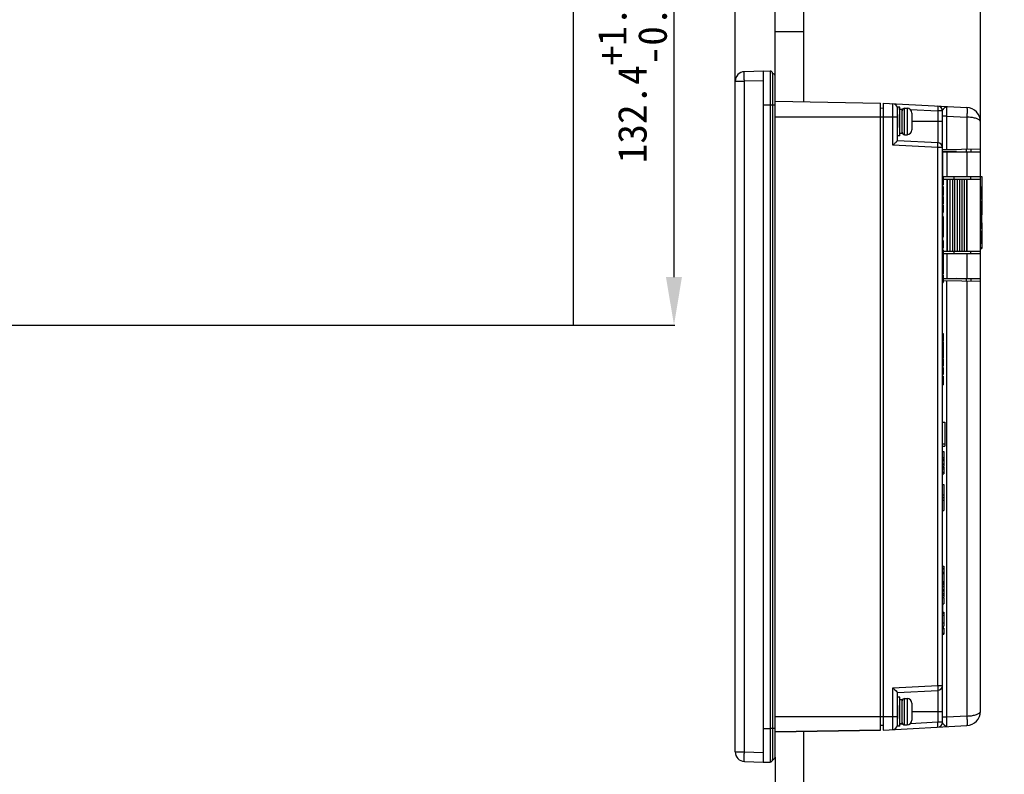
# Model space of a CAD drawing. Extents: x 0 to 841, y 0 to 594.
# Tile 9 of 91: x 270 to 475, y 131 to 288. Entities that reach past the tile are written whole.
import ezdxf

# ---------------------------------------------------------------- set-up
doc = ezdxf.new("R2010")
doc.units = 0
doc.header["$LTSCALE"] = 46.255
doc.header["$MEASUREMENT"] = 0
doc.header["$PDMODE"] = 3
doc.header["$PDSIZE"] = 0.3125
doc.layers.get('0').update_dxf_attribs({"linetype": 'CONTINUOUS'})
doc.layers.get('DEFPOINTS').update_dxf_attribs({"linetype": 'CONTINUOUS'})
for name, color, linetype in [('02___PRT_ALL_AXES', 7, 'CONTINUOUS'), ('5_ALL_CURVES', 7, 'CONTINUOUS'), ('7_ALL_FEATURES', 7, 'CONTINUOUS'), ('8_ALL_NOTES_BALLOONS_SYMBO', 7, 'CONTINUOUS')]:
    doc.layers.add(name, color=color, linetype=linetype)
doc.dimstyles.get("Standard").update_dxf_attribs({"dimtxt": 0.18, "dimasz": 0.18, "dimexe": 0.18, "dimexo": 0.0625, "dimgap": 0.09, "dimtad": 0, "dimtih": 1, "dimtoh": 1, "dimdec": 4, "dimzin": 0, "dimdsep": 46, "dimtxsty": 'Standard', "dimcen": 0.09, "dimadec": 0, "dimazin": 0, "dimtfac": 1, "dimtdec": 4, "dimtofl": 0, "dimtmove": 2, "dimatfit": 3, "dimfxl": 0, "dimtolj": 1, "dimtzin": 0, "dimarcsym": 0})

# ---------------------------------------------------------------- blocks, each defined once
blk = doc.blocks.new('*D33')
at = {"color": 0, "linetype": 'Continuous', "lineweight": -2}
for p, q in [((417.6, 298.87), (407.6, 298.87)), ((427.6, 285.97), (427.6, 299.05)), ((433.6, 285.97), (433.6, 299.05)), ((443.6, 298.87), (453.6, 298.87))]:
    blk.add_line(p, q, dxfattribs=at)
at = {"color": 0, "linetype": 'Continuous'}
for points in [[(417.6, 300.54), (417.6, 297.21), (427.6, 298.87)], [(443.6, 300.54), (443.6, 297.21), (433.6, 298.87)]]:
    blk.add_solid(points, dxfattribs=at)
at = {"layer": 'DEFPOINTS', "color": 0, "linetype": 'Continuous'}
for p in [(433.6, 298.87), (427.6, 285.91), (433.6, 285.91)]:
    blk.add_point(p, dxfattribs=at)
blk = doc.blocks.new('*D32')
at = {"color": 0, "linetype": 'Continuous', "lineweight": -2}
for p, q in [((419.3, 275.67), (419.3, 312.93)), ((429.3, 312.75), (460.4, 312.75)), ((470.4, 267.21), (470.4, 312.93))]:
    blk.add_line(p, q, dxfattribs=at)
at = {"color": 0, "linetype": 'Continuous'}
for points in [[(429.3, 314.42), (429.3, 311.09), (419.3, 312.75)], [(460.4, 314.42), (460.4, 311.09), (470.4, 312.75)]]:
    blk.add_solid(points, dxfattribs=at)
at = {"layer": 'DEFPOINTS', "color": 0, "linetype": 'Continuous'}
for p in [(470.4, 312.75), (419.3, 275.61), (470.4, 267.15)]:
    blk.add_point(p, dxfattribs=at)
at = {"color": 0, "linetype": 'Continuous', "insert": (445.34, 316.78), "char_height": 6, "attachment_point": 5}
blk.add_mtext('\\A1;{\\fArial|b0|i0|c136|p34;{\\f@DFKai-SB|b0|i0|c0|p65;51.1}}', dxfattribs=at)
blk = doc.blocks.new('*D31')
at = {"color": 0, "linetype": 'Continuous', "lineweight": -2}
for p, q in [((385.6, 357.22), (406.74, 357.22)), ((406.56, 347.22), (406.56, 234.82)), ((385.6, 224.82), (406.74, 224.82))]:
    blk.add_line(p, q, dxfattribs=at)
at = {"color": 0, "linetype": 'Continuous'}
for points in [[(404.89, 347.22), (408.22, 347.22), (406.56, 357.22)], [(404.89, 234.82), (408.22, 234.82), (406.56, 224.82)]]:
    blk.add_solid(points, dxfattribs=at)
at = {"layer": 'DEFPOINTS', "color": 0, "linetype": 'Continuous'}
for p in [(385.54, 357.22), (385.54, 224.82), (406.56, 224.82)]:
    blk.add_point(p, dxfattribs=at)
at = {"color": 0, "linetype": 'Continuous', "insert": (397.87, 291.19), "char_height": 6, "attachment_point": 5, "rotation": 90}
blk.add_mtext('\\A1;{\\f@DFKai-SB|b0|i0|c0|p65;132.4\\S+1.0^ -0.0;(5.21")}', dxfattribs=at)

msp = doc.modelspace()

# ---------------------------------------------------------------- linework, layer by layer
at = {"color": 7, "linetype": 'Continuous'}
for p, q in [((425.1, 277.79), (425.1, 133.74)), ((425.1, 277.79), (426.61, 277.74)), ((426.61, 277.74), (426.61, 140.75)), ((427.1, 277.24), (427.1, 276.79)), ((427.1, 277.24), (427.1, 135.11)), ((427.6, 138.38), (427.6, 276.74)), ((427.6, 273.24), (427.6, 273.24)), ((425.1, 270.74), (427.6, 270.74)), ((462.5, 171.18), (462.5, 171.08)), ((462.5, 166.69), (462.5, 164.99)), ((425.1, 140.74), (426.61, 140.75)), ((426.61, 140.74), (426.61, 139.21)), ((427.6, 140.74), (427.1, 140.74)), ((449.6, 140.41), (427.6, 140.03)), ((426.61, 139.21), (426.61, 137.9)), ((426.61, 137.9), (426.61, 137.27)), ((427.6, 137.96), (427.6, 138.4)), ((427.6, 138.24), (427.6, 138.24)), ((427.6, 134.74), (427.6, 137.98)), ((426.61, 137.27), (426.61, 136.66)), ((425.1, 133.69), (426.61, 133.74)), ((425.1, 133.71), (425.1, 133.69)), ((426.61, 134.73), (426.61, 133.9)), ((427.1, 135.11), (427.1, 134.69)), ((427.1, 134.69), (427.1, 134.24))]:
    msp.add_line(p, q, dxfattribs=at)
for points in [[(427.1, 140.74), (427.09, 140.74), (427.07, 140.74), (426.61, 140.74)], [(426.61, 136.66), (426.61, 136.35), (426.61, 136.06)], [(426.61, 136.06), (426.61, 135.49), (426.61, 135.22), (426.61, 134.73)], [(426.61, 133.9), (426.61, 133.76), (426.61, 133.74)]]:
    msp.add_lwpolyline(points, dxfattribs=at)
for centre, start, end in [((426.6, 277.24), 0, 88), ((427.1, 276.74), 0, 90), ((426.6, 134.24), 272, 0), ((427.1, 134.74), 270, 359.8113)]:
    msp.add_arc(centre, 0.5, start, end, dxfattribs=at)
at = {"layer": '02___PRT_ALL_AXES', "color": 7, "linetype": 'Continuous'}
for p, q in [((454.6, 269.99), (455.1, 269.99)), ((454.6, 264.49), (455.1, 264.49)), ((464.9, 255.24), (464.9, 255.74)), ((468.4, 255.24), (468.4, 255.74)), ((464.9, 239.74), (464.9, 240.24)), ((468.4, 239.74), (468.4, 240.24)), ((454.6, 146.99), (455.1, 146.99)), ((454.6, 141.49), (455.1, 141.49))]:
    msp.add_line(p, q, dxfattribs=at)
at = {"layer": '5_ALL_CURVES', "color": 7, "linetype": 'Continuous'}
for p, q in [((453.1, 270.24), (453.1, 269.77)), ((453.1, 268.68), (453.1, 265.96)), ((453.1, 145.52), (453.1, 142.79)), ((453.1, 141.53), (453.1, 141.24))]:
    msp.add_line(p, q, dxfattribs=at)
at = {"layer": '7_ALL_FEATURES', "color": 7, "linetype": 'Continuous'}
for p, q in [((425.1, 277.74), (421.23, 277.6)), ((419.3, 135.87), (419.3, 275.61)), ((419.3, 275.61), (421.23, 275.61)), ((425.1, 275.74), (421.23, 275.61)), ((421.23, 135.87), (421.23, 275.61)), ((427.6, 271.45), (449.6, 271.07)), ((449.6, 140.41), (449.6, 271.07)), ((450.1, 271.06), (450.1, 140.42)), ((450.1, 271.06), (467.55, 270.14)), ((452.15, 262.29), (452.15, 270.95)), ((449.6, 270.06), (450.1, 270.03)), ((453.1, 263.24), (453.1, 270.24)), ((453.6, 270.24), (453.1, 270.24)), ((453.6, 264.24), (453.6, 270.24)), ((453.6, 269.88), (454.24, 269.84)), ((454.1, 269.74), (453.6, 269.74)), ((454.1, 264.74), (454.1, 269.74)), ((454.6, 264.49), (454.6, 269.99)), ((455.1, 269.99), (455.1, 264.49)), ((455.73, 269.76), (461.5, 269.46)), ((456.1, 268.99), (456.1, 265.49)), ((461.5, 269.46), (461.5, 262.8)), ((462.45, 269.46), (461.5, 269.46)), ((462.45, 142.02), (462.45, 269.46)), ((427.6, 268.24), (453.1, 268.24)), ((462.45, 267.24), (456.1, 267.24)), ((463.39, 268.36), (462.45, 268.36)), ((463.39, 261.41), (463.39, 268.36)), ((463.39, 268.36), (467.55, 268.15)), ((467.55, 268.15), (467.55, 261.49)), ((467.8, 268.14), (467.55, 268.15)), ((470.4, 144.33), (470.4, 267.15)), ((454.1, 264.74), (453.6, 264.74)), ((453.6, 264.24), (453.1, 264.24)), ((461.5, 262.8), (453.1, 263.24)), ((452.15, 262.29), (452.23, 262.37)), ((461.5, 261.8), (452.15, 262.29)), ((461.5, 149.68), (461.5, 261.8)), ((462.45, 261.8), (461.5, 261.8)), ((462.45, 261.4), (470.4, 261.53)), ((465.4, 260.96), (462.45, 261.01)), ((462.45, 260.94), (470.4, 260.94)), ((462.5, 260.94), (462.5, 255.74)), ((463.39, 260.94), (463.39, 255.74)), ((467.41, 261.48), (467.41, 260.94)), ((467.55, 260.94), (467.55, 255.74)), ((468.4, 261.5), (468.4, 260.94)), ((462.45, 255.74), (470.4, 255.74)), ((462.45, 255.62), (462.65, 255.62)), ((462.45, 255.23), (462.65, 255.23)), ((462.45, 254.45), (462.65, 254.45)), ((462.65, 255.62), (462.65, 254.05)), ((462.65, 255.24), (470.4, 255.24)), ((463.39, 255.24), (463.39, 240.24)), ((463.49, 240.24), (463.49, 255.24)), ((463.99, 255.24), (463.99, 240.24)), ((464.56, 255.24), (464.56, 240.24)), ((464.99, 255.24), (464.99, 240.24)), ((465.52, 255.24), (465.52, 240.24)), ((465.99, 255.24), (465.99, 240.24)), ((466.49, 255.24), (466.49, 240.24)), ((466.99, 255.24), (466.99, 240.24)), ((467.49, 255.24), (467.49, 240.24)), ((467.55, 255.24), (467.55, 240.24)), ((470.4, 255.75), (470.7, 255.75)), ((470.7, 255.75), (470.7, 247.81)), ((462.45, 254.05), (462.65, 254.05)), ((462.45, 253.72), (462.65, 253.72)), ((462.45, 253.46), (462.65, 253.46)), ((462.5, 254.05), (462.5, 253.72)), ((462.65, 253.72), (462.65, 251.81)), ((470.4, 253.6), (470.6, 253.6)), ((470.4, 253.17), (470.6, 253.17)), ((470.4, 252.35), (470.6, 252.35)), ((470.6, 253.6), (470.6, 251.15)), ((470.6, 253.39), (470.7, 253.39)), ((470.6, 252.28), (470.7, 252.28)), ((462.45, 251.81), (462.65, 251.81)), ((462.45, 251.6), (462.65, 251.6)), ((462.45, 251.36), (462.65, 251.36)), ((462.45, 250.36), (462.65, 250.36)), ((462.5, 251.81), (462.5, 251.6)), ((462.65, 251.6), (462.65, 250)), ((470.4, 251.41), (470.6, 251.41)), ((470.4, 251.15), (470.6, 251.15)), ((470.4, 250.61), (470.6, 250.61)), ((470.4, 250.49), (470.6, 250.49)), ((470.6, 252.15), (470.7, 252.15)), ((470.6, 251.99), (470.7, 251.99)), ((470.6, 250.61), (470.6, 244.98)), ((462.45, 250.09), (462.65, 250.09)), ((462.45, 250), (462.65, 250)), ((462.45, 249.8), (462.65, 249.8)), ((462.45, 249.22), (462.65, 249.22)), ((462.45, 248.82), (462.65, 248.82)), ((462.45, 248.24), (462.65, 248.24)), ((462.5, 250), (462.5, 249.8)), ((462.5, 248.24), (462.5, 247.46)), ((462.65, 249.8), (462.65, 248.24)), ((470.4, 250.08), (470.6, 250.08)), ((470.4, 249.34), (470.6, 249.34)), ((470.4, 248.6), (470.6, 248.6)), ((470.4, 248.2), (470.6, 248.2)), ((470.6, 249.37), (470.7, 249.37)), ((462.65, 247.46), (462.45, 247.46)), ((462.45, 246.69), (462.65, 246.69)), ((462.45, 246.31), (462.65, 246.31)), ((462.45, 246.17), (462.65, 246.17)), ((462.65, 247.46), (462.65, 243.11)), ((470.4, 248.09), (470.6, 248.09)), ((470.4, 247.53), (470.6, 247.53)), ((470.4, 247.36), (470.6, 247.36)), ((470.4, 246.9), (470.6, 246.9)), ((470.4, 246.17), (470.6, 246.17)), ((470.6, 247.88), (470.7, 247.88)), ((470.6, 247.81), (470.7, 247.81)), ((470.6, 246.14), (470.7, 246.14)), ((470.7, 246.14), (470.7, 240.74)), ((462.45, 245.73), (462.65, 245.73)), ((462.45, 245.48), (462.65, 245.48)), ((462.45, 245.17), (462.65, 245.17)), ((462.45, 244.67), (462.65, 244.67)), ((470.4, 245.55), (470.6, 245.55)), ((470.4, 245.13), (470.6, 245.13)), ((470.4, 244.98), (470.6, 244.98)), ((470.4, 244.39), (470.6, 244.39)), ((470.6, 245.08), (470.7, 245.08)), ((470.6, 244.39), (470.6, 241.88)), ((462.45, 243.73), (462.65, 243.73)), ((462.45, 243.11), (462.65, 243.11)), ((462.45, 242.44), (462.65, 242.44)), ((462.45, 242.2), (462.65, 242.2)), ((462.5, 243.11), (462.5, 242.44)), ((462.65, 242.44), (462.65, 240.84)), ((470.4, 243.97), (470.6, 243.97)), ((470.4, 242.31), (470.6, 242.31)), ((462.45, 241.2), (462.65, 241.2)), ((462.45, 240.93), (462.65, 240.93)), ((462.45, 240.84), (462.65, 240.84)), ((462.45, 240.49), (462.65, 240.49)), ((462.5, 240.84), (462.5, 240.49)), ((462.65, 240.49), (462.65, 239.1)), ((462.65, 240.24), (470.4, 240.24)), ((470.4, 241.88), (470.6, 241.88)), ((470.4, 240.99), (470.7, 240.99)), ((470.4, 240.74), (470.7, 240.74)), ((462.45, 239.1), (462.65, 239.1)), ((462.45, 239.02), (462.65, 239.02)), ((462.45, 238.6), (462.65, 238.6)), ((462.45, 238.43), (462.65, 238.43)), ((462.5, 239.1), (462.5, 239.02)), ((462.65, 239.74), (470.4, 239.74)), ((462.65, 239.02), (462.65, 235.41)), ((463.39, 239.74), (463.39, 234.54)), ((467.55, 239.74), (467.55, 234.54)), ((462.45, 237.65), (462.65, 237.65)), ((462.45, 237.48), (462.65, 237.48)), ((462.45, 237.04), (462.65, 237.04)), ((462.45, 236.54), (462.65, 236.54)), ((462.45, 236.11), (462.65, 236.11)), ((462.45, 235.41), (462.65, 235.41)), ((462.45, 235.2), (462.65, 235.2)), ((462.5, 235.41), (462.5, 235.2)), ((462.65, 235.2), (462.65, 233.7)), ((462.65, 234.54), (470.4, 234.54)), ((465.4, 234.52), (462.65, 234.47)), ((462.65, 234.08), (470.4, 233.94)), ((463.39, 143.12), (463.39, 234.07)), ((467.41, 234.54), (467.41, 234)), ((467.55, 233.99), (467.55, 143.33)), ((468.4, 234.54), (468.4, 233.98)), ((462.45, 233.7), (462.65, 233.7)), ((462.45, 223.08), (462.65, 223.08)), ((462.45, 222.84), (462.65, 222.84)), ((462.45, 221.86), (462.65, 221.86)), ((462.45, 221.6), (462.65, 221.6)), ((462.45, 221.51), (462.65, 221.51)), ((462.65, 223.08), (462.65, 221.51)), ((462.45, 221.39), (462.65, 221.39)), ((462.45, 220.68), (462.65, 220.68)), ((462.45, 220.29), (462.65, 220.29)), ((462.45, 219.59), (462.65, 219.59)), ((462.45, 219.5), (462.65, 219.5)), ((462.65, 221.39), (462.65, 219.59)), ((462.65, 219.5), (462.65, 217.93)), ((462.45, 219.26), (462.65, 219.26)), ((462.45, 218.28), (462.65, 218.28)), ((462.45, 218.02), (462.65, 218.02)), ((462.45, 217.93), (462.65, 217.93)), ((462.45, 217.74), (462.65, 217.74)), ((462.65, 217.74), (462.65, 216.22)), ((462.45, 217.17), (462.65, 217.17)), ((462.45, 216.79), (462.65, 216.79)), ((462.45, 216.22), (462.65, 216.22)), ((462.45, 215.97), (462.65, 215.97)), ((462.65, 215.97), (462.65, 214.5)), ((462.45, 214.5), (462.65, 214.5)), ((462.45, 214.18), (462.65, 214.18)), ((462.45, 213.82), (462.65, 213.82)), ((462.45, 213.44), (462.65, 213.44)), ((462.65, 214.18), (462.65, 213.82)), ((462.65, 213.82), (462.65, 212.69)), ((462.45, 213.07), (462.65, 213.07)), ((462.45, 212.69), (462.65, 212.69)), ((462.45, 212.33), (462.65, 212.33)), ((462.65, 212.69), (462.65, 212.33)), ((462.45, 204.59), (462.95, 204.59)), ((462.95, 204.59), (462.95, 199.59)), ((462.45, 200.09), (462.95, 200.09)), ((462.45, 199.59), (462.95, 199.59)), ((462.45, 198.46), (462.75, 198.46)), ((462.45, 197.22), (462.75, 197.22)), ((462.45, 197.14), (462.75, 197.14)), ((462.75, 198.46), (462.75, 197.22)), ((462.75, 197.14), (462.75, 195.37)), ((462.45, 196.77), (462.75, 196.77)), ((462.45, 196.62), (462.75, 196.62)), ((462.45, 195.91), (462.75, 195.91)), ((462.45, 195.76), (462.75, 195.76)), ((462.45, 195.37), (462.75, 195.37)), ((462.45, 195.18), (462.75, 195.18)), ((462.45, 194.85), (462.75, 194.85)), ((462.75, 195.18), (462.75, 193.78)), ((462.45, 194.13), (462.75, 194.13)), ((462.45, 193.78), (462.75, 193.78)), ((462.45, 191.61), (462.75, 191.61)), ((462.75, 191.61), (462.75, 188.91)), ((462.45, 189.45), (462.75, 189.45)), ((462.45, 188.91), (462.75, 188.91)), ((462.75, 188.89), (462.75, 186.14)), ((462.45, 188.3), (462.75, 188.3)), ((462.45, 186.14), (462.75, 186.14)), ((462.45, 174.55), (462.75, 174.55)), ((462.75, 174.55), (462.75, 171.18)), ((462.45, 174.17), (462.75, 174.17)), ((462.45, 174.03), (462.75, 174.03)), ((462.45, 173.32), (462.75, 173.32)), ((462.45, 173.16), (462.75, 173.16)), ((462.45, 173.07), (462.75, 173.07)), ((462.45, 171.36), (462.75, 171.36)), ((462.45, 171.21), (462.75, 171.21)), ((462.45, 171.18), (462.75, 171.18)), ((462.45, 171.08), (462.75, 171.08)), ((462.45, 171.04), (462.75, 171.04)), ((462.45, 170.74), (462.75, 170.74)), ((462.45, 170.35), (462.75, 170.35)), ((462.75, 171.08), (462.75, 168.02)), ((462.45, 169.7), (462.75, 169.7)), ((462.45, 169.67), (462.75, 169.67)), ((462.45, 169.57), (462.75, 169.57)), ((462.45, 169.42), (462.75, 169.42)), ((462.45, 168.9), (462.75, 168.9)), ((462.45, 168.54), (462.75, 168.54)), ((462.45, 168.02), (462.75, 168.02)), ((462.45, 166.69), (462.75, 166.69)), ((462.75, 167.89), (462.75, 166.69)), ((462.45, 164.99), (462.75, 164.99)), ((462.45, 164.74), (462.75, 164.74)), ((462.45, 164.33), (462.75, 164.33)), ((462.75, 164.99), (462.75, 162.04)), ((462.45, 162.76), (462.75, 162.76)), ((462.45, 162.04), (462.75, 162.04)), ((462.75, 161.68), (462.45, 161.68)), ((462.75, 161.65), (462.45, 161.65)), ((462.45, 161.6), (462.75, 161.6)), ((462.45, 160.63), (462.75, 160.63)), ((462.45, 160.49), (462.75, 160.49)), ((462.45, 160.48), (462.75, 160.48)), ((462.45, 160.4), (462.75, 160.4)), ((462.75, 161.67), (462.75, 160.4)), ((452.15, 149.19), (461.5, 149.68)), ((452.15, 140.53), (452.15, 149.19)), ((452.57, 148.78), (452.8, 148.56)), ((452.8, 148.56), (452.98, 148.37)), ((453.1, 148.24), (461.5, 148.68)), ((453.1, 141.24), (453.1, 148.24)), ((461.5, 149.68), (462.45, 149.68)), ((461.5, 148.68), (461.5, 142.02)), ((453.6, 147.24), (453.1, 147.24)), ((453.6, 141.24), (453.6, 147.24)), ((454.1, 146.74), (453.6, 146.74)), ((454.1, 141.74), (454.1, 146.74)), ((454.6, 141.49), (454.6, 146.99)), ((455.1, 146.99), (455.1, 141.49)), ((456.1, 145.99), (456.1, 142.49)), ((462.45, 144.24), (456.1, 144.24)), ((427.6, 143.24), (453.1, 143.24)), ((454.1, 141.74), (453.6, 141.74)), ((454.24, 141.64), (453.6, 141.6)), ((461.5, 142.02), (455.73, 141.72)), ((462.45, 142.02), (461.5, 142.02)), ((463.39, 143.12), (462.45, 143.12)), ((467.55, 143.33), (463.39, 143.12)), ((467.55, 143.33), (467.8, 143.34)), ((427.6, 140.03), (449.6, 140.41)), ((449.6, 141.42), (450.1, 141.45)), ((450.1, 140.42), (467.55, 141.34)), ((453.6, 141.24), (453.1, 141.24)), ((419.3, 135.87), (421.23, 135.87)), ((421.23, 135.87), (425.1, 135.74)), ((421.23, 133.87), (425.1, 133.74))]:
    msp.add_line(p, q, dxfattribs=at)
for points in [[(421.23, 275.61), (421.22, 275.81), (421.21, 276.02), (421.21, 276.22), (421.2, 276.42), (421.2, 276.6), (421.2, 276.78), (421.2, 276.94), (421.2, 277.09), (421.2, 277.22), (421.2, 277.34), (421.2, 277.43), (421.21, 277.51), (421.21, 277.56), (421.22, 277.59), (421.23, 277.6)], [(461.5, 270.46), (461.5, 270.45), (461.51, 270.43), (461.51, 270.38), (461.52, 270.33), (461.52, 270.25), (461.52, 270.17), (461.52, 270.07), (461.52, 269.96), (461.51, 269.84), (461.51, 269.72), (461.5, 269.59), (461.5, 269.46)], [(462.45, 269.46), (462.45, 269.5), (462.47, 269.54), (462.49, 269.59), (462.52, 269.64), (462.56, 269.7), (462.61, 269.75), (462.66, 269.81), (462.71, 269.87), (462.76, 269.93), (462.81, 269.99), (462.87, 270.05), (462.92, 270.1)], [(462.92, 270.1), (462.95, 270.13), (462.98, 270.16), (463.02, 270.19), (463.05, 270.21), (463.08, 270.24), (463.11, 270.26), (463.13, 270.28), (463.16, 270.3), (463.19, 270.31), (463.22, 270.32), (463.24, 270.33), (463.27, 270.34), (463.29, 270.35), (463.31, 270.35), (463.33, 270.36), (463.36, 270.36), (463.37, 270.36), (463.39, 270.36)], [(463.38, 269.23), (463.37, 269.49), (463.37, 269.61), (463.37, 269.72), (463.37, 269.83), (463.37, 269.93), (463.37, 270.01), (463.37, 270.09), (463.38, 270.16), (463.38, 270.22), (463.38, 270.27), (463.38, 270.31), (463.39, 270.34), (463.39, 270.35), (463.39, 270.36)], [(463.39, 268.66), (463.38, 268.95), (463.38, 269.09), (463.38, 269.23)], [(463.39, 268.36), (463.39, 268.51), (463.39, 268.66)], [(467.55, 270.14), (467.56, 270.13), (467.57, 270.1), (467.58, 270.04), (467.59, 269.97), (467.59, 269.87), (467.59, 269.76), (467.6, 269.63), (467.6, 269.48), (467.59, 269.32), (467.59, 269.14), (467.59, 268.96), (467.58, 268.76), (467.57, 268.56), (467.56, 268.35), (467.55, 268.15)], [(470.4, 267.15), (470.38, 267.23), (470.35, 267.32), (470.3, 267.4), (470.22, 267.48), (470.12, 267.56), (470, 267.64), (469.87, 267.71), (469.71, 267.78), (469.54, 267.84), (469.36, 267.9), (469.16, 267.95), (468.95, 268), (468.74, 268.04), (468.51, 268.08), (468.28, 268.1), (468.04, 268.12), (467.8, 268.14)], [(452.23, 262.37), (452.4, 262.54), (452.49, 262.62), (452.57, 262.7), (452.65, 262.78), (452.73, 262.85), (452.8, 262.92), (452.87, 262.99), (452.93, 263.05), (452.98, 263.11)], [(452.98, 263.11), (453.06, 263.19), (453.09, 263.22), (453.1, 263.24)], [(461.5, 261.8), (461.5, 261.93), (461.51, 262.05), (461.51, 262.18), (461.52, 262.29), (461.52, 262.4), (461.52, 262.5), (461.52, 262.59), (461.52, 262.66), (461.51, 262.72), (461.51, 262.76), (461.5, 262.79), (461.5, 262.8)], [(452.15, 149.19), (452.23, 149.11), (452.32, 149.03), (452.4, 148.94), (452.57, 148.78)], [(452.98, 148.37), (453.03, 148.32), (453.06, 148.28), (453.08, 148.25), (453.1, 148.24)], [(461.5, 149.68), (461.5, 149.55), (461.51, 149.42), (461.51, 149.3), (461.52, 149.18), (461.52, 149.07), (461.52, 148.98), (461.52, 148.89), (461.52, 148.82), (461.51, 148.76), (461.51, 148.71), (461.5, 148.69), (461.5, 148.68)], [(467.8, 143.34), (468.04, 143.36), (468.28, 143.38), (468.51, 143.4), (468.74, 143.44), (468.95, 143.48), (469.16, 143.52), (469.36, 143.58), (469.54, 143.63), (469.71, 143.7), (469.87, 143.77), (470, 143.84), (470.12, 143.91), (470.22, 144), (470.3, 144.08), (470.35, 144.16), (470.38, 144.25), (470.4, 144.33)], [(461.5, 141.02), (461.5, 141.03), (461.51, 141.05), (461.51, 141.09), (461.52, 141.15), (461.52, 141.22), (461.52, 141.31), (461.52, 141.41), (461.52, 141.52), (461.51, 141.64), (461.51, 141.76), (461.5, 141.89), (461.5, 142.02)], [(462.92, 141.38), (462.87, 141.43), (462.81, 141.49), (462.76, 141.55), (462.71, 141.61), (462.66, 141.67), (462.61, 141.73), (462.56, 141.78), (462.52, 141.84), (462.49, 141.89), (462.47, 141.94), (462.45, 141.98), (462.45, 142.02)], [(463.37, 141.99), (463.38, 142.25), (463.38, 142.39)], [(463.39, 141.12), (463.39, 141.12), (463.39, 141.14), (463.38, 141.17), (463.38, 141.21), (463.38, 141.26), (463.38, 141.32), (463.37, 141.39), (463.37, 141.46), (463.37, 141.55), (463.37, 141.65), (463.37, 141.76), (463.37, 141.87), (463.37, 141.99)], [(463.38, 142.39), (463.38, 142.67), (463.39, 142.82), (463.39, 142.97), (463.39, 143.12)], [(467.55, 143.33), (467.56, 143.13), (467.57, 142.92), (467.58, 142.72), (467.59, 142.52), (467.59, 142.34), (467.59, 142.16), (467.6, 142), (467.6, 141.85), (467.59, 141.72), (467.59, 141.61), (467.59, 141.51), (467.58, 141.44), (467.57, 141.38), (467.56, 141.35), (467.55, 141.34)], [(463.39, 141.12), (463.37, 141.12), (463.35, 141.12), (463.33, 141.12), (463.31, 141.12), (463.29, 141.13), (463.27, 141.14), (463.24, 141.14), (463.22, 141.15), (463.19, 141.17), (463.16, 141.18), (463.14, 141.2), (463.11, 141.22), (463.08, 141.24), (463.05, 141.26), (463.02, 141.29), (462.99, 141.32), (462.95, 141.35), (462.92, 141.38)], [(421.23, 133.87), (421.22, 133.89), (421.21, 133.92), (421.21, 133.97), (421.2, 134.05), (421.2, 134.14), (421.2, 134.26), (421.2, 134.39), (421.2, 134.54), (421.2, 134.7), (421.2, 134.87), (421.2, 135.06), (421.21, 135.26), (421.21, 135.46), (421.22, 135.66), (421.23, 135.87)]]:
    msp.add_lwpolyline(points, dxfattribs=at)
for centre, radius, start, end in [((421.3, 275.61), 2, 92, 180), ((452.1, 269.95), 1, 7.2494, 87), ((454.6, 269.49), 0.5, 90, 180), ((455.1, 268.99), 1, 360, 90), ((461.45, 269.46), 1, 359.9995, 86.9998), ((467.4, 267.15), 3, 0, 87.0127), ((454.6, 264.99), 0.5, 180, 270), ((455.1, 265.49), 1, 270, 0), ((461.45, 261.8), 1, 0, 87), ((461.45, 149.68), 1, 273, 0), ((454.6, 146.49), 0.5, 90, 180), ((455.1, 145.99), 1, 360, 90), ((467.4, 144.33), 3, 273, 0), ((454.6, 141.99), 0.5, 180, 270), ((455.1, 142.49), 1, 270, 0), ((461.45, 142.02), 1, 273, 0.0005), ((452.1, 141.53), 1, 273, 352.75), ((421.3, 135.87), 2, 180, 268)]:
    msp.add_arc(centre, radius, start, end, dxfattribs=at)
at = {"layer": '8_ALL_NOTES_BALLOONS_SYMBO', "color": 7, "linetype": 'Continuous'}
for p, q in [((385.54, 357.22), (385.54, 224.82)), ((433.6, 285.91), (427.6, 285.91)), ((427.6, 276.74), (427.6, 285.91)), ((433.6, 271.32), (433.6, 285.91)), ((243.51, 224.78), (385.54, 224.82)), ((433.6, 124.43), (433.6, 140.13)), ((427.6, 134.74), (427.6, 124.43))]:
    msp.add_line(p, q, dxfattribs=at)

# ---------------------------------------------------------------- dimensions: what is measured, and where the dimension line sits
at = {"color": 7, "linetype": 'Continuous'}
dim = msp.add_linear_dim(base=(406.56, 224.82), p1=(385.54, 357.22), p2=(385.54, 224.82), angle=270, text='{\\f@DFKai-SB|b0|i0|c0|p65;<>(5.21")}', dimstyle='Standard', override={"dimtxt": 6, "dimasz": 10, "dimdec": 1, "dimpost": '<>', "dimtol": 1, "dimtp": 1, "dimtdec": 1}, dxfattribs=at)
dim.commit()
dim.dimension.update_dxf_attribs({"geometry": '*D31', "text_midpoint": (397.87, 291.19), "dimtype": 160, "text_rotation": 90})
for base, p1, p2, text, override, picture, middle in [((470.4, 312.75), (419.3, 275.61), (470.4, 267.15), '{\\fArial|b0|i0|c136|p34;<>}', {"dimtxt": 6, "dimasz": 10, "dimdec": 1, "dimpost": '{\\f@DFKai-SB|b0|i0|c0|p65;<>}'}, '*D32', (445.34, 316.78)), ((433.6, 298.87), (427.6, 285.91), (433.6, 285.91), ' ', {"dimtxt": 6, "dimasz": 10, "dimdec": 1}, '*D33', (475.35, 301.18))]:
    dim = msp.add_linear_dim(base=base, p1=p1, p2=p2, text=text, dimstyle='Standard', override=override, dxfattribs=at)
    dim.commit()
    dim.dimension.update_dxf_attribs({"geometry": picture, "text_midpoint": middle, "dimtype": 160})

doc.saveas('drawing.dxf')
